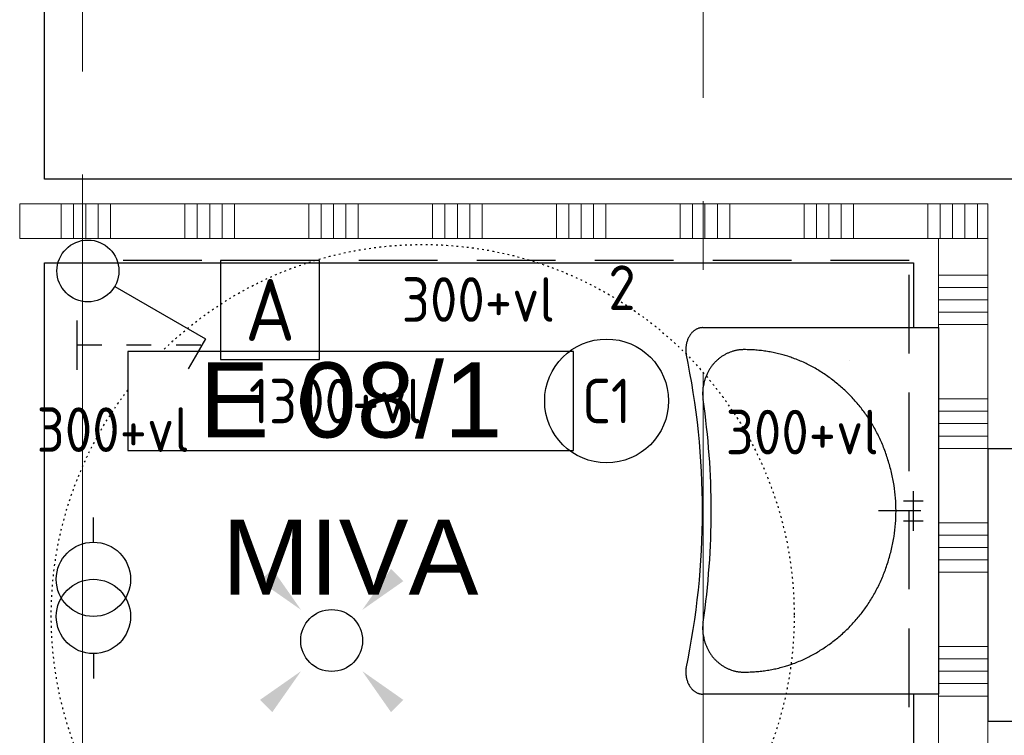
# Model space of a CAD drawing. Header units: millimetres. Extents: x -38031 to 123247, y -16330 to 129979.
# Tile 24 of 235: x 4230 to 6218, y 7286 to 8731. Entities that reach past the tile are written whole.
import ezdxf
from ezdxf.enums import TextEntityAlignment as Align

# ---------------------------------------------------------------- set-up
doc = ezdxf.new("R2010")
doc.units = ezdxf.units.MM
doc.header["$LTSCALE"] = 50
for name, pattern in [('HIDDEN2', [4.7625, 3.175, -1.5875]), ('STYLE_05', [0.20828, 0.069425, -0.138855]), ('STYLE_11', [5, 3.888855, -0.416718, 0.277786, -0.416641])]:
    doc.linetypes.add(name, pattern=pattern)
for name, color, linetype in [('AB$1A---_ATTRIB035', 8, 'Continuous'), ('AL$1A---_ALGEMEEN', 8, 'Continuous'), ('AM$1A---_ARCERING', 8, 'Continuous'), ('BOUWKUNDIG', 8, 'Continuous'), ('EL6311--', 3, 'Continuous'), ('EL6541--', 3, 'Continuous')]:
    doc.layers.add(name, color=color, linetype=linetype)
doc.layers.add('stramien', color=1, linetype='STYLE_11', lineweight=15)
doc.styles.add('Arial', font='ARIAL.TTF')
doc.styles.add('BURO-018', font='iso.shx', dxfattribs={"height": 90})
doc.styles.add('BURO-025', font='iso.shx', dxfattribs={"height": 125})
doc.styles.get("Standard").update_dxf_attribs({"font": 'iso.shx'})

# ---------------------------------------------------------------- blocks, each defined once
blk = doc.blocks.new('E00411')
at = {"color": 0, "linetype": 'Continuous'}
blk.add_circle((0, 0), 1.25, dxfattribs=at)
for points in [[(-2.892, 2.396), (-2.396, 2.892), (-1.237, 1.237)], [(2.396, 2.892), (2.892, 2.396), (1.237, 1.237)], [(-2.396, -2.892), (-2.892, -2.396), (-1.237, -1.237)], [(2.892, -2.396), (2.396, -2.892), (1.237, -1.237)]]:
    blk.add_solid(points, dxfattribs=at)
at = {"color": 0, "linetype": 'Continuous', "style": 'BURO-018'}
for tag, p in [('E_GKAST', (0, 8)), ('E_GROEP', (0, 5)), ('E_SLET1', (4.5, 2)), ('E_GROEP', (0, 0)), ('E_GKAST', (0, 0))]:
    blk.add_attdef(tag, text='', height=1.8, dxfattribs=at).set_placement(p, align=Align.MIDDLE)
at = {"color": 0, "linetype": 'Continuous', "style": 'BURO-018', "flags": 1}
for tag, p in [('E_SGROEP', (4.5, 5)), ('E_MATCODE', (0, 0)), ('E_SGROEP', (0, 0))]:
    blk.add_attdef(tag, text='', height=1.8, dxfattribs=at).set_placement(p, align=Align.MIDDLE)
blk = doc.blocks.new('1115B3A')
at = {"color": 0, "linetype": 'Continuous'}
blk.add_circle((0, 0), 2.5, dxfattribs=at)
at = {"color": 0, "linetype": 'Continuous', "style": 'BURO-018'}
for tag, p in [('E_GKAST', (0, 8)), ('E_GROEP', (0, 5)), ('E_SGROEP', (4.5, 5)), ('E_ARMCODE', (0, 0)), ('E_SLET', (4.5, -1))]:
    blk.add_attdef(tag, text='', height=1.8, dxfattribs=at).set_placement(p, align=Align.MIDDLE)
blk = doc.blocks.new('E00014')
at = {"color": 0, "linetype": 'Continuous'}
for p, q in [((-2, 5), (-2, 1)), ((2, 5), (-2, 5)), ((2, 1), (2, 5)), ((-2, 1), (2, 1))]:
    blk.add_line(p, q, dxfattribs=at)
at = {"color": 0, "linetype": 'Continuous', "style": 'BURO-025'}
blk.add_text('A', height=2.5, dxfattribs=at).set_placement((0, 3), align=Align.MIDDLE)
at = {"color": 0, "linetype": 'Continuous', "style": 'BURO-018', "flags": 1}
blk.add_attdef('E_MATCODE', text='', height=1.8, dxfattribs=at).set_placement((0, 0), align=Align.MIDDLE)
blk = doc.blocks.new('111409A')
at = {"color": 0, "linetype": 'Continuous'}
for p, q in [((3, 6.809), (3, 5.809)), ((3, 4.809), (3, 3.809)), ((3, 2.809), (3, 1.809)), ((2, 1.809), (4, 1.809))]:
    blk.add_line(p, q, dxfattribs=at)
blk = doc.blocks.new('1114A1-KO1')
at = {"color": 0, "linetype": 'Continuous'}
for p, q in [((0.625, 3.333), (2.742, 7)), ((2.742, 7), (3.955, 6.3))]:
    blk.add_line(p, q, dxfattribs=at)
blk.add_circle((0, 2.25), 1.25, dxfattribs=at)
at = {"color": 0, "zscale": 50}
blk.add_blockref('111409A', (0, 0), dxfattribs=at)
at = {"color": 0, "linetype": 'Continuous', "style": 'BURO-018'}
for tag, p in [('E_SLET1', (3.356, 9)), ('E_GROEP', (0, 0)), ('E_GKAST', (0, 0))]:
    blk.add_attdef(tag, text='', height=1.8, dxfattribs=at).set_placement(p, align=Align.MIDDLE)
at = {"color": 0, "linetype": 'Continuous', "style": 'BURO-018', "flags": 1}
for tag in ['E_MATCODE', 'E_SGROEP']:
    blk.add_attdef(tag, text='', height=1.8, dxfattribs=at).set_placement((0, 0), align=Align.MIDDLE)
blk = doc.blocks.new('Group-18')
at = {"layer": 'AL$1A---_ALGEMEEN', "color": 0}
for points in [[(-47926, -19066), (-47926, -19066), (-46545.7, -19066), (-46545.7, -22435), (-50126, -22435), (-50126, -20165.9), (-52081, -20165.9), (-52081, -19064.9)], [(-52081, -20334.9), (-50326, -20334.9), (-50326, -22435), (-52081, -22435)]]:
    blk.add_lwpolyline(points, close=True, dxfattribs=at)
blk = doc.blocks.new('keramag top')
at = {"color": 0}
blk.add_wipeout([(-317.6, -509.5), (-370, -476), (-370, 0), (370, 0), (370, -476), (318.4, -509.6)], dxfattribs=at).dxf.layer = 'AL$1A---_ALGEMEEN'
at = {"layer": 'AL$1A---_ALGEMEEN', "color": 0}
for p, q in [((-370, -476), (-370, 0)), ((-370, 0), (370, 0)), ((370, 0), (370, -476)), ((-20, -70.7), (-20, -30.7)), ((20, -70.7), (20, -30.7)), ((-40, -50.7), (0, -50.7)), ((0, -50.7), (40, -50.7))]:
    blk.add_line(p, q, dxfattribs=at)
blk.add_lwpolyline([(-317.6, -509.5), (-370, -476), (-370, 0), (370, 0), (370, -476), (318.4, -509.6)], dxfattribs=at)
at = {"color": 0}
blk.add_wipeout([(236.8, -392.5), (224.5, -475.2), (225.3, -475.3), (226.1, -475.4), (226.9, -475.5), (227.7, -475.6), (228.5, -475.6), (229.3, -475.7), (230.1, -475.8), (230.9, -475.8), (231.7, -475.9), (232.5, -475.9), (233.3, -476), (234.1, -476), (234.9, -476), (235.7, -476), (236.5, -476), (237.3, -476), (238, -476), (238.8, -476), (239.6, -476), (240.4, -476), (241.2, -476), (242, -475.9), (242.7, -475.9), (243.5, -475.8), (244.3, -475.8), (245.1, -475.7), (245.9, -475.6), (246.6, -475.6), (247.4, -475.5), (248.2, -475.4), (249, -475.3), (249.7, -475.2), (250.5, -475.1), (251.3, -475), (252, -474.8), (252.8, -474.7), (253.6, -474.6), (254.3, -474.4), (255.1, -474.3), (255.9, -474.1), (256.6, -473.9), (257.4, -473.8), (258.2, -473.6), (258.9, -473.4), (259.7, -473.2), (260.4, -473), (261.2, -472.8), (262, -472.6), (262.7, -472.4), (263.5, -472.2), (264.2, -472), (265, -471.7), (265.7, -471.5), (266.5, -471.2), (267.2, -471), (268, -470.7), (268.7, -470.4), (269.5, -470.2), (270.2, -469.9), (270.9, -469.6), (271.7, -469.3), (272.4, -469), (273.2, -468.7), (273.9, -468.4), (274.6, -468), (275.4, -467.7), (276.1, -467.4), (276.8, -467), (277.5, -466.7), (278.2, -466.4), (279, -466), (279.7, -465.6), (280.4, -465.3), (281.1, -464.9), (281.7, -464.5), (282.4, -464.2), (283.1, -463.8), (283.8, -463.4), (284.4, -463), (285.1, -462.6), (285.8, -462.2), (286.4, -461.8), (287.1, -461.4), (287.7, -461), (288.4, -460.5), (289, -460.1), (289.6, -459.7), (290.3, -459.2), (290.9, -458.8), (291.5, -458.3), (292.1, -457.9), (292.7, -457.4), (293.3, -457), (293.9, -456.5), (294.5, -456), (295.1, -455.5), (295.7, -455.1), (296.3, -454.6), (296.9, -454.1), (297.4, -453.6), (298, -453.1), (298.6, -452.6), (299.1, -452), (299.7, -451.5), (300.2, -451), (300.8, -450.5), (301.3, -449.9), (301.9, -449.4), (302.4, -448.9), (302.9, -448.3), (303.4, -447.7), (303.9, -447.2), (304.5, -446.6), (305, -446), (305.5, -445.5), (306, -444.9), (306.5, -444.3), (306.9, -443.7), (307.4, -443.1), (307.9, -442.5), (308.4, -441.9), (308.8, -441.3), (309.3, -440.7), (309.8, -440.1), (310.2, -439.4), (310.7, -438.8), (311.1, -438.2), (311.6, -437.5), (312, -436.9), (312.4, -436.2), (312.8, -435.6), (313.3, -434.9), (313.7, -434.3), (314.1, -433.6), (314.5, -433), (314.9, -432.3), (315.2, -431.7), (315.6, -431), (316, -430.3), (316.3, -429.7), (316.7, -429), (317, -428.3), (317.4, -427.7), (317.7, -427), (318, -426.3), (318.3, -425.6), (318.7, -425), (319, -424.3), (319.3, -423.6), (319.6, -422.9), (319.8, -422.2), (320.1, -421.5), (320.4, -420.8), (320.7, -420.1), (320.9, -419.5), (321.2, -418.8), (321.4, -418.1), (321.6, -417.4), (321.9, -416.7), (322.1, -416), (322.3, -415.2), (322.5, -414.5), (322.7, -413.8), (322.9, -413.1), (323.1, -412.4), (323.3, -411.7), (323.5, -411), (323.6, -410.3), (323.8, -409.5), (323.9, -408.8), (324.1, -408.1), (324.2, -407.4), (324.4, -406.6), (324.5, -405.9), (324.6, -405.2), (324.7, -404.4), (324.8, -403.7), (324.9, -403), (325, -402.2), (325.1, -401.5), (325.2, -400.7), (325.3, -400), (325.3, -399.3), (325.4, -398.5), (325.4, -397.8), (325.5, -397), (325.5, -396.2), (325.5, -395.5), (325.6, -394.7), (325.6, -394), (325.6, -393.2), (325.6, -392.5)], dxfattribs=at).dxf.layer = 'AL$1A---_ALGEMEEN'
at = {"layer": 'AL$1A---_ALGEMEEN', "color": 0}
blk.add_arc((-0.1, -2009.1), 1550.4, 81.6701, 98.3318, dxfattribs=at)
blk.add_open_spline([(224.5, -475.2), (250.3, -478.6), (297.5, -458.1), (325.6, -416.9), (325.6, -392.5)], degree=2, dxfattribs=at)
at = {"color": 0}
for points in [[(-236.8, -392.5), (-325.6, -392.5), (-325.6, -393.2), (-325.6, -394), (-325.6, -394.7), (-325.5, -395.5), (-325.5, -396.2), (-325.5, -397), (-325.4, -397.8), (-325.4, -398.5), (-325.3, -399.3), (-325.3, -400), (-325.2, -400.7), (-325.1, -401.5), (-325, -402.2), (-324.9, -403), (-324.8, -403.7), (-324.7, -404.4), (-324.6, -405.2), (-324.5, -405.9), (-324.4, -406.6), (-324.2, -407.4), (-324.1, -408.1), (-323.9, -408.8), (-323.8, -409.5), (-323.6, -410.2), (-323.5, -411), (-323.3, -411.7), (-323.1, -412.4), (-322.9, -413.1), (-322.7, -413.8), (-322.5, -414.5), (-322.3, -415.2), (-322.1, -415.9), (-321.9, -416.6), (-321.6, -417.3), (-321.4, -418), (-321.2, -418.7), (-320.9, -419.4), (-320.7, -420.1), (-320.4, -420.8), (-320.1, -421.5), (-319.9, -422.2), (-319.6, -422.9), (-319.3, -423.6), (-319, -424.2), (-318.7, -424.9), (-318.4, -425.6), (-318, -426.3), (-317.7, -427), (-317.4, -427.6), (-317.1, -428.3), (-316.7, -429), (-316.4, -429.6), (-316, -430.3), (-315.6, -431), (-315.3, -431.6), (-314.9, -432.3), (-314.5, -432.9), (-314.1, -433.6), (-313.7, -434.2), (-313.3, -434.9), (-312.9, -435.5), (-312.5, -436.2), (-312, -436.8), (-311.6, -437.5), (-311.2, -438.1), (-310.7, -438.8), (-310.3, -439.4), (-309.8, -440), (-309.3, -440.6), (-308.9, -441.3), (-308.4, -441.9), (-307.9, -442.5), (-307.5, -443.1), (-307, -443.7), (-306.5, -444.3), (-306, -444.8), (-305.5, -445.4), (-305, -446), (-304.5, -446.6), (-304, -447.1), (-303.5, -447.7), (-303, -448.2), (-302.4, -448.8), (-301.9, -449.3), (-301.4, -449.9), (-300.8, -450.4), (-300.3, -450.9), (-299.7, -451.5), (-299.2, -452), (-298.6, -452.5), (-298.1, -453), (-297.5, -453.5), (-296.9, -454), (-296.4, -454.5), (-295.8, -455), (-295.2, -455.5), (-294.6, -456), (-294, -456.4), (-293.4, -456.9), (-292.8, -457.4), (-292.2, -457.8), (-291.6, -458.3), (-291, -458.7), (-290.3, -459.2), (-289.7, -459.6), (-289.1, -460), (-288.4, -460.5), (-287.8, -460.9), (-287.2, -461.3), (-286.5, -461.7), (-285.9, -462.1), (-285.2, -462.5), (-284.5, -462.9), (-283.9, -463.3), (-283.2, -463.7), (-282.5, -464.1), (-281.8, -464.5), (-281.1, -464.9), (-280.4, -465.2), (-279.7, -465.6), (-279, -466), (-278.3, -466.3), (-277.6, -466.7), (-276.9, -467), (-276.2, -467.3), (-275.5, -467.7), (-274.7, -468), (-274, -468.3), (-273.3, -468.6), (-272.5, -468.9), (-271.8, -469.2), (-271, -469.5), (-270.3, -469.8), (-269.6, -470.1), (-268.8, -470.4), (-268.1, -470.7), (-267.3, -470.9), (-266.6, -471.2), (-265.8, -471.4), (-265.1, -471.7), (-264.3, -471.9), (-263.6, -472.1), (-262.8, -472.4), (-262.1, -472.6), (-261.3, -472.8), (-260.6, -473), (-259.8, -473.2), (-259, -473.4), (-258.3, -473.6), (-257.5, -473.8), (-256.8, -473.9), (-256, -474.1), (-255.2, -474.2), (-254.5, -474.4), (-253.7, -474.5), (-252.9, -474.7), (-252.2, -474.8), (-251.4, -474.9), (-250.6, -475.1), (-249.9, -475.2), (-249.1, -475.3), (-248.3, -475.4), (-247.6, -475.5), (-246.8, -475.5), (-246, -475.6), (-245.2, -475.7), (-244.5, -475.8), (-243.7, -475.8), (-242.9, -475.9), (-242.1, -475.9), (-241.3, -475.9), (-240.5, -476), (-239.8, -476), (-239, -476), (-238.2, -476), (-237.4, -476), (-236.6, -476), (-235.8, -476), (-235, -476), (-234.2, -476), (-233.5, -476), (-232.7, -475.9), (-231.9, -475.9), (-231.1, -475.8), (-230.3, -475.8), (-229.5, -475.7), (-228.7, -475.7), (-227.9, -475.6), (-227.1, -475.5), (-226.3, -475.4), (-225.5, -475.3), (-224.7, -475.2)], [(325.6, -476), (318.4, -509.6), (318.8, -509.6), (319.2, -509.6), (319.6, -509.7), (320.1, -509.7), (320.5, -509.8), (320.9, -509.8), (321.3, -509.8), (321.7, -509.9), (322.1, -509.9), (322.5, -509.9), (322.9, -509.9), (323.3, -510), (323.7, -510), (324.1, -510), (324.5, -510), (324.9, -510), (325.3, -510), (325.7, -510), (326.1, -510), (326.5, -510), (326.9, -510), (327.3, -510), (327.7, -510), (328.1, -510), (328.5, -510), (328.9, -509.9), (329.2, -509.9), (329.6, -509.9), (330, -509.9), (330.4, -509.8), (330.8, -509.8), (331.2, -509.8), (331.6, -509.7), (332, -509.7), (332.4, -509.6), (332.8, -509.6), (333.2, -509.5), (333.6, -509.5), (333.9, -509.4), (334.3, -509.4), (334.7, -509.3), (335.1, -509.2), (335.5, -509.2), (335.9, -509.1), (336.3, -509), (336.7, -509), (337, -508.9), (337.4, -508.8), (337.8, -508.7), (338.2, -508.6), (338.6, -508.5), (339, -508.4), (339.3, -508.3), (339.7, -508.2), (340.1, -508.1), (340.5, -508), (340.9, -507.9), (341.2, -507.8), (341.6, -507.7), (342, -507.6), (342.4, -507.5), (342.8, -507.4), (343.1, -507.2), (343.5, -507.1), (343.9, -507), (344.3, -506.9), (344.6, -506.7), (345, -506.6), (345.4, -506.4), (345.7, -506.3), (346.1, -506.2), (346.5, -506), (346.8, -505.9), (347.2, -505.7), (347.5, -505.6), (347.9, -505.4), (348.2, -505.3), (348.6, -505.1), (348.9, -505), (349.3, -504.8), (349.6, -504.6), (349.9, -504.5), (350.3, -504.3), (350.6, -504.1), (350.9, -504), (351.2, -503.8), (351.6, -503.6), (351.9, -503.4), (352.2, -503.3), (352.5, -503.1), (352.8, -502.9), (353.2, -502.7), (353.5, -502.5), (353.8, -502.3), (354.1, -502.1), (354.4, -501.9), (354.7, -501.7), (355, -501.5), (355.3, -501.3), (355.6, -501.1), (355.8, -500.9), (356.1, -500.7), (356.4, -500.5), (356.7, -500.3), (357, -500.1), (357.3, -499.9), (357.5, -499.6), (357.8, -499.4), (358.1, -499.2), (358.4, -499), (358.6, -498.8), (358.9, -498.5), (359.2, -498.3), (359.4, -498.1), (359.7, -497.8), (359.9, -497.6), (360.2, -497.3), (360.4, -497.1), (360.7, -496.9), (360.9, -496.6), (361.2, -496.4), (361.4, -496.1), (361.6, -495.9), (361.9, -495.6), (362.1, -495.3), (362.3, -495.1), (362.6, -494.8), (362.8, -494.6), (363, -494.3), (363.2, -494), (363.5, -493.8), (363.7, -493.5), (363.9, -493.2), (364.1, -493), (364.3, -492.7), (364.5, -492.4), (364.7, -492.2), (364.9, -491.9), (365.1, -491.6), (365.2, -491.3), (365.4, -491.1), (365.6, -490.8), (365.8, -490.5), (365.9, -490.2), (366.1, -490), (366.3, -489.7), (366.4, -489.4), (366.6, -489.1), (366.7, -488.8), (366.9, -488.6), (367, -488.3), (367.2, -488), (367.3, -487.7), (367.5, -487.4), (367.6, -487.1), (367.7, -486.8), (367.8, -486.6), (368, -486.3), (368.1, -486), (368.2, -485.7), (368.3, -485.4), (368.4, -485.1), (368.5, -484.8), (368.6, -484.5), (368.7, -484.2), (368.8, -483.9), (368.9, -483.6), (369, -483.3), (369.1, -483), (369.1, -482.8), (369.2, -482.5), (369.3, -482.2), (369.4, -481.9), (369.4, -481.6), (369.5, -481.3), (369.5, -480.9), (369.6, -480.6), (369.7, -480.3), (369.7, -480), (369.7, -479.7), (369.8, -479.4), (369.8, -479.1), (369.9, -478.8), (369.9, -478.5), (369.9, -478.2), (369.9, -477.9), (370, -477.6), (370, -477.3), (370, -476.9), (370, -476.6), (370, -476.3), (370, -476)]]:
    blk.add_wipeout(points, dxfattribs=at).dxf.layer = 'AL$1A---_ALGEMEEN'
at = {"layer": 'AL$1A---_ALGEMEEN', "color": 0}
for points in [[(-325.6, -392.5), (-325.6, -416.9), (-297.6, -458.1), (-250.4, -478.6), (-224.7, -475.2)], [(318.4, -509.6), (331.4, -511.2), (355.6, -503), (370, -486.1), (370, -476)]]:
    blk.add_open_spline(points, degree=2, dxfattribs=at)
at = {"color": 0}
for points in [[(0, -392.4), (325.6, -392.4), (325.6, -389.3), (325.5, -386.2), (325.5, -383.1), (325.4, -380), (325.2, -377), (325.1, -373.9), (324.9, -370.8), (324.6, -367.8), (324.4, -364.8), (324.1, -361.8), (323.8, -358.7), (323.4, -355.7), (323, -352.7), (322.6, -349.8), (322.2, -346.8), (321.7, -343.8), (321.2, -340.9), (320.7, -337.9), (320.1, -335), (319.5, -332), (318.9, -329.1), (318.3, -326.2), (317.6, -323.3), (316.9, -320.4), (316.1, -317.5), (315.3, -314.6), (314.5, -311.8), (313.7, -308.9), (312.8, -306.1), (311.9, -303.2), (311, -300.4), (310.1, -297.6), (309.1, -294.8), (308, -292), (307, -289.2), (305.9, -286.4), (304.8, -283.6), (303.7, -280.9), (302.5, -278.1), (301.3, -275.4), (300.1, -272.6), (298.8, -269.9), (297.5, -267.2), (296.2, -264.5), (294.9, -261.8), (293.5, -259.1), (292.1, -256.4), (290.6, -253.8), (289.1, -251.1), (287.6, -248.4), (286.1, -245.8), (284.5, -243.2), (283, -240.5), (281.3, -237.9), (279.7, -235.3), (278, -232.7), (276.3, -230.1), (274.5, -227.6), (272.8, -225), (270.9, -222.4), (269.1, -219.9), (267.2, -217.4), (265.3, -214.8), (263.4, -212.3), (261.5, -209.8), (259.5, -207.3), (257.5, -204.9), (255.5, -202.4), (253.5, -200), (251.4, -197.6), (249.4, -195.3), (247.3, -192.9), (245.2, -190.6), (243, -188.3), (240.9, -186.1), (238.7, -183.8), (236.6, -181.6), (234.4, -179.4), (232.2, -177.3), (229.9, -175.1), (227.7, -173), (225.4, -170.9), (223.1, -168.9), (220.8, -166.8), (218.5, -164.8), (216.1, -162.8), (213.8, -160.8), (211.4, -158.9), (209, -157), (206.5, -155.1), (204.1, -153.2), (201.6, -151.4), (199.2, -149.5), (196.7, -147.7), (194.2, -146), (191.6, -144.2), (189.1, -142.5), (186.5, -140.8), (183.9, -139.1), (181.3, -137.4), (178.7, -135.8), (176, -134.2), (173.4, -132.6), (170.7, -131.1), (168, -129.5), (165.2, -128), (162.5, -126.5), (159.7, -125.1), (157, -123.6), (154.2, -122.2), (151.4, -120.9), (148.5, -119.5), (145.7, -118.2), (142.8, -116.8), (139.9, -115.5), (137, -114.3), (134.1, -113), (131.1, -111.8), (128.2, -110.6), (125.2, -109.5), (122.2, -108.3), (119.1, -107.2), (116.1, -106.1), (113, -105), (110, -104), (106.9, -103), (103.7, -102), (100.6, -101), (97.5, -100), (94.3, -99.1), (91.2, -98.2), (88, -97.4), (84.9, -96.6), (81.7, -95.8), (78.6, -95), (75.5, -94.3), (72.3, -93.6), (69.2, -92.9), (66, -92.2), (62.9, -91.6), (59.7, -91), (56.6, -90.5), (53.5, -90), (50.3, -89.5), (47.2, -89), (44, -88.6), (40.9, -88.2), (37.7, -87.8), (34.6, -87.4), (31.4, -87.1), (28.3, -86.8), (25.2, -86.6), (22, -86.3), (18.9, -86.2), (15.7, -86), (12.6, -85.9), (9.4, -85.7), (6.3, -85.7), (3.1, -85.6), (0, -85.6), (-3.1, -85.6), (-6.3, -85.7), (-9.4, -85.7), (-12.6, -85.9), (-15.7, -86), (-18.9, -86.2), (-22, -86.3), (-25.2, -86.6), (-28.3, -86.8), (-31.4, -87.1), (-34.6, -87.4), (-37.7, -87.8), (-40.9, -88.2), (-44, -88.6), (-47.2, -89), (-50.3, -89.5), (-53.5, -90), (-56.6, -90.5), (-59.7, -91), (-62.9, -91.6), (-66, -92.2), (-69.2, -92.9), (-72.3, -93.6), (-75.5, -94.3), (-78.6, -95), (-81.7, -95.8), (-84.9, -96.6), (-88, -97.4), (-91.2, -98.2), (-94.3, -99.1), (-97.5, -100), (-100.6, -101), (-103.7, -102), (-106.9, -103), (-110, -104), (-113, -105), (-116.1, -106.1), (-119.1, -107.2), (-122.2, -108.3), (-125.2, -109.5), (-128.2, -110.6), (-131.1, -111.8), (-134.1, -113), (-137, -114.3), (-139.9, -115.5), (-142.8, -116.8), (-145.7, -118.2), (-148.5, -119.5), (-151.4, -120.9), (-154.2, -122.2), (-157, -123.6), (-159.7, -125.1), (-162.5, -126.5), (-165.2, -128), (-168, -129.5), (-170.7, -131.1), (-173.4, -132.6), (-176, -134.2), (-178.7, -135.8), (-181.3, -137.4), (-183.9, -139.1), (-186.5, -140.8), (-189.1, -142.5), (-191.6, -144.2), (-194.2, -146), (-196.7, -147.7), (-199.2, -149.5), (-201.6, -151.4), (-204.1, -153.2), (-206.5, -155.1), (-209, -157), (-211.4, -158.9), (-213.8, -160.8), (-216.1, -162.8), (-218.5, -164.8), (-220.8, -166.8), (-223.1, -168.9), (-225.4, -170.9), (-227.7, -173), (-229.9, -175.1), (-232.2, -177.3), (-234.4, -179.4), (-236.6, -181.6), (-238.7, -183.9), (-240.9, -186.1), (-243, -188.4), (-245.2, -190.6), (-247.3, -192.9), (-249.4, -195.3), (-251.4, -197.6), (-253.5, -200), (-255.5, -202.4), (-257.5, -204.9), (-259.5, -207.3), (-261.5, -209.8), (-263.4, -212.3), (-265.3, -214.8), (-267.2, -217.4), (-269.1, -219.9), (-270.9, -222.4), (-272.8, -225), (-274.5, -227.6), (-276.3, -230.2), (-278, -232.7), (-279.7, -235.3), (-281.3, -237.9), (-283, -240.6), (-284.5, -243.2), (-286.1, -245.8), (-287.6, -248.5), (-289.1, -251.1), (-290.6, -253.8), (-292.1, -256.4), (-293.5, -259.1), (-294.9, -261.8), (-296.2, -264.5), (-297.5, -267.2), (-298.8, -269.9), (-300.1, -272.7), (-301.3, -275.4), (-302.5, -278.1), (-303.7, -280.9), (-304.8, -283.6), (-305.9, -286.4), (-307, -289.2), (-308, -292), (-309.1, -294.8), (-310.1, -297.6), (-311, -300.4), (-311.9, -303.2), (-312.8, -306.1), (-313.7, -308.9), (-314.5, -311.8), (-315.3, -314.7), (-316.1, -317.5), (-316.9, -320.4), (-317.6, -323.3), (-318.3, -326.2), (-318.9, -329.1), (-319.5, -332), (-320.1, -335), (-320.7, -337.9), (-321.2, -340.9), (-321.7, -343.8), (-322.2, -346.8), (-322.6, -349.8), (-323, -352.7), (-323.4, -355.7), (-323.8, -358.7), (-324.1, -361.8), (-324.4, -364.8), (-324.6, -367.8), (-324.9, -370.9), (-325.1, -373.9), (-325.2, -377), (-325.4, -380), (-325.5, -383.1), (-325.5, -386.2), (-325.6, -389.3), (-325.6, -392.4)], [(-325.6, -476), (-370, -476), (-370, -476.3), (-370, -476.6), (-370, -476.9), (-370, -477.3), (-370, -477.6), (-369.9, -477.9), (-369.9, -478.2), (-369.9, -478.5), (-369.9, -478.8), (-369.8, -479.1), (-369.8, -479.4), (-369.7, -479.7), (-369.7, -480), (-369.7, -480.3), (-369.6, -480.6), (-369.5, -481), (-369.5, -481.3), (-369.4, -481.6), (-369.4, -481.9), (-369.3, -482.2), (-369.2, -482.5), (-369.1, -482.8), (-369.1, -483.1), (-369, -483.4), (-368.9, -483.6), (-368.8, -483.9), (-368.7, -484.2), (-368.6, -484.5), (-368.5, -484.8), (-368.4, -485.1), (-368.3, -485.4), (-368.2, -485.7), (-368.1, -486), (-368, -486.3), (-367.8, -486.6), (-367.7, -486.9), (-367.6, -487.1), (-367.5, -487.4), (-367.3, -487.7), (-367.2, -488), (-367, -488.3), (-366.9, -488.6), (-366.7, -488.8), (-366.6, -489.1), (-366.4, -489.4), (-366.3, -489.7), (-366.1, -490), (-365.9, -490.2), (-365.8, -490.5), (-365.6, -490.8), (-365.4, -491.1), (-365.2, -491.3), (-365.1, -491.6), (-364.9, -491.9), (-364.7, -492.2), (-364.5, -492.4), (-364.3, -492.7), (-364.1, -493), (-363.9, -493.2), (-363.7, -493.5), (-363.4, -493.8), (-363.2, -494), (-363, -494.3), (-362.8, -494.6), (-362.6, -494.8), (-362.3, -495.1), (-362.1, -495.4), (-361.9, -495.6), (-361.6, -495.9), (-361.4, -496.1), (-361.1, -496.4), (-360.9, -496.6), (-360.7, -496.9), (-360.4, -497.1), (-360.2, -497.4), (-359.9, -497.6), (-359.7, -497.8), (-359.4, -498.1), (-359.1, -498.3), (-358.9, -498.5), (-358.6, -498.8), (-358.3, -499), (-358.1, -499.2), (-357.8, -499.4), (-357.5, -499.7), (-357.2, -499.9), (-357, -500.1), (-356.7, -500.3), (-356.4, -500.5), (-356.1, -500.7), (-355.8, -500.9), (-355.5, -501.1), (-355.2, -501.3), (-355, -501.5), (-354.7, -501.7), (-354.4, -501.9), (-354.1, -502.1), (-353.7, -502.3), (-353.4, -502.5), (-353.1, -502.7), (-352.8, -502.9), (-352.5, -503.1), (-352.2, -503.3), (-351.9, -503.4), (-351.5, -503.6), (-351.2, -503.8), (-350.9, -504), (-350.6, -504.1), (-350.2, -504.3), (-349.9, -504.5), (-349.6, -504.6), (-349.2, -504.8), (-348.9, -505), (-348.5, -505.1), (-348.2, -505.3), (-347.8, -505.4), (-347.5, -505.6), (-347.1, -505.7), (-346.8, -505.9), (-346.4, -506), (-346.1, -506.2), (-345.7, -506.3), (-345.3, -506.5), (-345, -506.6), (-344.6, -506.7), (-344.2, -506.9), (-343.9, -507), (-343.5, -507.1), (-343.1, -507.2), (-342.7, -507.4), (-342.4, -507.5), (-342, -507.6), (-341.6, -507.7), (-341.2, -507.8), (-340.8, -507.9), (-340.5, -508), (-340.1, -508.1), (-339.7, -508.2), (-339.3, -508.3), (-338.9, -508.4), (-338.5, -508.5), (-338.2, -508.6), (-337.8, -508.7), (-337.4, -508.8), (-337, -508.9), (-336.6, -509), (-336.2, -509), (-335.8, -509.1), (-335.5, -509.2), (-335.1, -509.2), (-334.7, -509.3), (-334.3, -509.4), (-333.9, -509.4), (-333.5, -509.5), (-333.1, -509.5), (-332.7, -509.6), (-332.3, -509.6), (-332, -509.7), (-331.6, -509.7), (-331.2, -509.8), (-330.8, -509.8), (-330.4, -509.8), (-330, -509.9), (-329.6, -509.9), (-329.2, -509.9), (-328.8, -509.9), (-328.4, -510), (-328, -510), (-327.6, -510), (-327.2, -510), (-326.8, -510), (-326.4, -510), (-326, -510), (-325.6, -510), (-325.2, -510), (-324.8, -510), (-324.4, -510), (-324, -510), (-323.6, -510), (-323.2, -510), (-322.8, -509.9), (-322.4, -509.9), (-322, -509.9), (-321.6, -509.9), (-321.2, -509.8), (-320.8, -509.8), (-320.4, -509.8), (-320, -509.7), (-319.6, -509.7), (-319.2, -509.6), (-318.8, -509.6), (-318.4, -509.6)]]:
    blk.add_wipeout(points, dxfattribs=at).dxf.layer = 'AL$1A---_ALGEMEEN'
at = {"layer": 'AL$1A---_ALGEMEEN', "color": 0}
blk.add_line((0, -35.7), (0, -120.7), dxfattribs=at)
blk.add_arc((0, -2009.6), 1533.4, 78.0157, 101.9564, dxfattribs=at)
for points in [[(325.6, -392.4), (325.6, -292.8), (201.2, -131.8), (0, -70.2), (-201.2, -131.8), (-325.6, -292.9), (-325.6, -392.4)], [(-370, -476), (-370, -486.1), (-355.6, -503), (-331.4, -511.2), (-318.4, -509.6)]]:
    blk.add_open_spline(points, degree=2, dxfattribs=at)
blk = doc.blocks.new('wastafel 430 x 550')
at = {"color": 0}
blk.add_wipeout([(0, -218.4), (275, -218.4), (275, -220.2), (275, -222), (274.9, -223.7), (274.9, -225.5), (274.8, -227.2), (274.7, -229), (274.6, -230.7), (274.4, -232.5), (274.3, -234.2), (274.1, -236), (273.9, -237.7), (273.7, -239.4), (273.5, -241.1), (273.2, -242.9), (273, -244.6), (272.7, -246.3), (272.4, -248), (272.1, -249.7), (271.8, -251.4), (271.4, -253.1), (271, -254.8), (270.6, -256.5), (270.2, -258.2), (269.8, -259.9), (269.4, -261.6), (268.9, -263.2), (268.4, -264.9), (267.9, -266.6), (267.4, -268.2), (266.9, -269.9), (266.4, -271.6), (265.8, -273.2), (265.2, -274.9), (264.6, -276.5), (264, -278.2), (263.3, -279.8), (262.7, -281.4), (262, -283.1), (261.3, -284.7), (260.6, -286.3), (259.9, -287.9), (259.1, -289.6), (258.4, -291.2), (257.6, -292.8), (256.8, -294.4), (256, -296), (255.1, -297.6), (254.3, -299.2), (253.4, -300.8), (252.5, -302.4), (251.6, -303.9), (250.7, -305.5), (249.7, -307.1), (248.8, -308.7), (247.8, -310.3), (246.8, -311.8), (245.8, -313.4), (244.7, -314.9), (243.7, -316.5), (242.6, -318), (241.5, -319.6), (240.4, -321.1), (239.3, -322.7), (238.2, -324.2), (237, -325.7), (235.8, -327.3), (234.6, -328.8), (233.4, -330.3), (232.2, -331.8), (231, -333.2), (229.8, -334.7), (228.5, -336.2), (227.3, -337.6), (226, -339), (224.7, -340.5), (223.4, -341.9), (222.1, -343.3), (220.7, -344.7), (219.4, -346.1), (218, -347.5), (216.7, -348.8), (215.3, -350.2), (213.9, -351.5), (212.5, -352.9), (211.1, -354.2), (209.6, -355.5), (208.2, -356.8), (206.7, -358.1), (205.3, -359.4), (203.8, -360.7), (202.3, -361.9), (200.8, -363.2), (199.2, -364.4), (197.7, -365.7), (196.1, -366.9), (194.6, -368.1), (193, -369.3), (191.4, -370.5), (189.8, -371.7), (188.2, -372.9), (186.5, -374), (184.9, -375.2), (183.2, -376.3), (181.6, -377.5), (179.9, -378.6), (178.2, -379.7), (176.5, -380.8), (174.7, -381.9), (173, -383), (171.3, -384.1), (169.5, -385.1), (167.7, -386.2), (165.9, -387.2), (164.1, -388.3), (162.3, -389.3), (160.5, -390.3), (158.6, -391.3), (156.8, -392.3), (154.9, -393.3), (153, -394.2), (151.1, -395.2), (149.2, -396.2), (147.3, -397.1), (145.4, -398), (143.4, -399), (141.5, -399.9), (139.5, -400.8), (137.5, -401.7), (135.5, -402.5), (133.5, -403.4), (131.5, -404.3), (129.5, -405.1), (127.5, -405.9), (125.4, -406.7), (123.4, -407.5), (121.4, -408.3), (119.4, -409.1), (117.3, -409.8), (115.3, -410.6), (113.2, -411.3), (111.2, -412), (109.1, -412.7), (107, -413.4), (105, -414.1), (102.9, -414.7), (100.8, -415.4), (98.7, -416), (96.7, -416.6), (94.6, -417.2), (92.5, -417.8), (90.4, -418.4), (88.3, -418.9), (86.1, -419.5), (84, -420), (81.9, -420.5), (79.8, -421), (77.6, -421.5), (75.5, -422), (73.4, -422.5), (71.2, -422.9), (69.1, -423.3), (66.9, -423.8), (64.8, -424.2), (62.6, -424.6), (60.4, -425), (58.2, -425.3), (56.1, -425.7), (53.9, -426), (51.7, -426.3), (49.5, -426.7), (47.3, -426.9), (45.1, -427.2), (42.9, -427.5), (40.7, -427.8), (38.5, -428), (36.2, -428.2), (34, -428.4), (31.8, -428.6), (29.5, -428.8), (27.3, -429), (25, -429.2), (22.8, -429.3), (20.5, -429.4), (18.3, -429.6), (16, -429.7), (13.7, -429.8), (11.5, -429.8), (9.2, -429.9), (6.9, -429.9), (4.6, -430), (2.3, -430), (0, -430)], dxfattribs=at).dxf.layer = 'AL$1A---_ALGEMEEN'
at = {"layer": 'AL$1A---_ALGEMEEN', "color": 0}
blk.add_open_spline([(275, -218.4), (275, -275.1), (201.3, -373.3), (73.7, -430), (0, -430)], degree=2, dxfattribs=at)
at = {"color": 0}
blk.add_wipeout([(275, -218.4), (275, 0), (-275, 0), (-275, -218.4)], dxfattribs=at).dxf.layer = 'AL$1A---_ALGEMEEN'
at = {"layer": 'AL$1A---_ALGEMEEN', "color": 0}
blk.add_lwpolyline([(275, -218.4), (275, 0), (-275, 0), (-275, -218.4)], dxfattribs=at)
at = {"color": 0}
blk.add_wipeout([(0, -218.4), (-275, -218.4), (-275, -220.2), (-275, -222), (-274.9, -223.7), (-274.9, -225.5), (-274.8, -227.2), (-274.7, -229), (-274.6, -230.7), (-274.4, -232.5), (-274.3, -234.2), (-274.1, -236), (-273.9, -237.7), (-273.7, -239.4), (-273.5, -241.1), (-273.2, -242.9), (-273, -244.6), (-272.7, -246.3), (-272.4, -248), (-272.1, -249.7), (-271.8, -251.4), (-271.4, -253.1), (-271, -254.8), (-270.6, -256.5), (-270.2, -258.2), (-269.8, -259.9), (-269.4, -261.6), (-268.9, -263.2), (-268.4, -264.9), (-267.9, -266.6), (-267.4, -268.2), (-266.9, -269.9), (-266.4, -271.6), (-265.8, -273.2), (-265.2, -274.9), (-264.6, -276.5), (-264, -278.2), (-263.3, -279.8), (-262.7, -281.4), (-262, -283.1), (-261.3, -284.7), (-260.6, -286.3), (-259.9, -287.9), (-259.1, -289.6), (-258.4, -291.2), (-257.6, -292.8), (-256.8, -294.4), (-256, -296), (-255.1, -297.6), (-254.3, -299.2), (-253.4, -300.8), (-252.5, -302.4), (-251.6, -303.9), (-250.7, -305.5), (-249.7, -307.1), (-248.8, -308.7), (-247.8, -310.3), (-246.8, -311.8), (-245.8, -313.4), (-244.7, -314.9), (-243.7, -316.5), (-242.6, -318), (-241.5, -319.6), (-240.4, -321.1), (-239.3, -322.7), (-238.2, -324.2), (-237, -325.7), (-235.8, -327.3), (-234.6, -328.8), (-233.4, -330.3), (-232.2, -331.8), (-231, -333.2), (-229.8, -334.7), (-228.5, -336.2), (-227.3, -337.6), (-226, -339), (-224.7, -340.5), (-223.4, -341.9), (-222.1, -343.3), (-220.7, -344.7), (-219.4, -346.1), (-218, -347.5), (-216.7, -348.8), (-215.3, -350.2), (-213.9, -351.5), (-212.5, -352.9), (-211.1, -354.2), (-209.6, -355.5), (-208.2, -356.8), (-206.7, -358.1), (-205.3, -359.4), (-203.8, -360.7), (-202.3, -361.9), (-200.8, -363.2), (-199.2, -364.4), (-197.7, -365.7), (-196.1, -366.9), (-194.6, -368.1), (-193, -369.3), (-191.4, -370.5), (-189.8, -371.7), (-188.2, -372.9), (-186.5, -374), (-184.9, -375.2), (-183.2, -376.3), (-181.6, -377.5), (-179.9, -378.6), (-178.2, -379.7), (-176.5, -380.8), (-174.7, -381.9), (-173, -383), (-171.3, -384.1), (-169.5, -385.1), (-167.7, -386.2), (-165.9, -387.2), (-164.1, -388.3), (-162.3, -389.3), (-160.5, -390.3), (-158.6, -391.3), (-156.8, -392.3), (-154.9, -393.3), (-153, -394.2), (-151.1, -395.2), (-149.2, -396.2), (-147.3, -397.1), (-145.4, -398), (-143.4, -399), (-141.5, -399.9), (-139.5, -400.8), (-137.5, -401.7), (-135.5, -402.5), (-133.5, -403.4), (-131.5, -404.3), (-129.5, -405.1), (-127.5, -405.9), (-125.4, -406.7), (-123.4, -407.5), (-121.4, -408.3), (-119.4, -409.1), (-117.3, -409.8), (-115.3, -410.6), (-113.2, -411.3), (-111.2, -412), (-109.1, -412.7), (-107, -413.4), (-105, -414.1), (-102.9, -414.7), (-100.8, -415.4), (-98.7, -416), (-96.7, -416.6), (-94.6, -417.2), (-92.5, -417.8), (-90.4, -418.4), (-88.3, -418.9), (-86.1, -419.5), (-84, -420), (-81.9, -420.5), (-79.8, -421), (-77.6, -421.5), (-75.5, -422), (-73.4, -422.5), (-71.2, -422.9), (-69.1, -423.3), (-66.9, -423.8), (-64.8, -424.2), (-62.6, -424.6), (-60.4, -425), (-58.2, -425.3), (-56.1, -425.7), (-53.9, -426), (-51.7, -426.3), (-49.5, -426.7), (-47.3, -426.9), (-45.1, -427.2), (-42.9, -427.5), (-40.7, -427.8), (-38.5, -428), (-36.2, -428.2), (-34, -428.4), (-31.8, -428.6), (-29.5, -428.8), (-27.3, -429), (-25, -429.2), (-22.8, -429.3), (-20.5, -429.4), (-18.3, -429.6), (-16, -429.7), (-13.7, -429.8), (-11.5, -429.8), (-9.2, -429.9), (-6.9, -429.9), (-4.6, -430), (-2.3, -430), (0, -430)], dxfattribs=at).dxf.layer = 'AL$1A---_ALGEMEEN'
at = {"layer": 'AL$1A---_ALGEMEEN', "color": 0}
blk.add_open_spline([(-275, -218.4), (-275, -275.1), (-201.3, -373.3), (-73.7, -430), (0, -430)], degree=2, dxfattribs=at)
at = {"color": 0}
blk.add_wipeout([(-0.9, -388.4), (-23, -387.7), (-44.8, -385.5), (-66.3, -382), (-87, -377), (-107, -370.7), (-125.9, -363.1), (-143.7, -354.4), (-160, -344.5), (-174.9, -333.6), (-188, -321.8), (-199.4, -309.1), (-208.8, -295.8), (-216.3, -282), (-221.6, -267.7), (-224.9, -253.1), (-225.9, -238.4), (-224.9, -223.7), (-221.6, -209.2), (-216.3, -194.9), (-208.8, -181), (-199.4, -167.7), (-188, -155.1), (-174.9, -143.3), (-160, -132.4), (-143.7, -122.5), (-125.9, -113.7), (-107, -106.1), (-87, -99.8), (-66.3, -94.9), (-44.8, -91.3), (-23, -89.1), (-0.9, -88.4), (21.1, -89.1), (43, -91.3), (64.4, -94.9), (85.2, -99.8), (105.1, -106.1), (124.1, -113.7), (141.8, -122.5), (158.2, -132.4), (173, -143.3), (186.1, -155.1), (197.5, -167.7), (206.9, -181), (214.4, -194.9), (219.7, -209.2), (223, -223.7), (224.1, -238.4), (223, -253.1), (219.7, -267.7), (214.4, -282), (206.9, -295.8), (197.5, -309.1), (186.1, -321.8), (173, -333.6), (158.2, -344.5), (141.8, -354.4), (124.1, -363.1), (105.1, -370.7), (85.2, -377), (64.4, -382), (43, -385.5), (21.1, -387.7)], dxfattribs=at).dxf.layer = 'AL$1A---_ALGEMEEN'
at = {"layer": 'AL$1A---_ALGEMEEN', "color": 0}
blk.add_open_spline([(-113.4, -108.5), (-61.2, -88.4), (59.3, -88.4), (163.8, -128.6), (224.1, -198.2), (224.1, -278.6), (163.8, -348.2), (59.3, -388.4), (-61.2, -388.4), (-165.7, -348.2), (-225.9, -278.6), (-225.9, -198.2), (-165.7, -128.6), (-113.4, -108.5)], degree=2, dxfattribs=at)
at = {"color": 0}
blk.add_wipeout([(2, -172), (0.4, -171.9), (-1.1, -171.7), (-2.6, -171.3), (-4.1, -170.8), (-5.5, -170.1), (-6.9, -169.3), (-8.2, -168.4), (-9.3, -167.3), (-10.4, -166.2), (-11.3, -164.9), (-12.1, -163.5), (-12.8, -162.1), (-13.3, -160.6), (-13.7, -159.1), (-13.9, -157.6), (-14, -156), (-13.9, -154.4), (-13.7, -152.9), (-13.3, -151.4), (-12.8, -149.9), (-12.1, -148.5), (-11.3, -147.1), (-10.4, -145.8), (-9.3, -144.7), (-8.2, -143.6), (-6.9, -142.7), (-5.5, -141.9), (-4.1, -141.2), (-2.6, -140.7), (-1.1, -140.3), (0.4, -140.1), (2, -140), (3.6, -140.1), (5.1, -140.3), (6.6, -140.7), (8.1, -141.2), (9.5, -141.9), (10.9, -142.7), (12.2, -143.6), (13.3, -144.7), (14.4, -145.8), (15.3, -147.1), (16.1, -148.5), (16.8, -149.9), (17.3, -151.4), (17.7, -152.9), (17.9, -154.4), (18, -156), (17.9, -157.6), (17.7, -159.1), (17.3, -160.6), (16.8, -162.1), (16.1, -163.5), (15.3, -164.9), (14.4, -166.2), (13.3, -167.3), (12.2, -168.4), (10.9, -169.3), (9.5, -170.1), (8.1, -170.8), (6.6, -171.3), (5.1, -171.7), (3.6, -171.9)], dxfattribs=at).dxf.layer = 'AL$1A---_ALGEMEEN'
at = {"layer": 'AL$1A---_ALGEMEEN', "color": 0, "flags": 128}
blk.add_lwpolyline([(-14, -156, -0.414214), (2, -140, -0.414214), (18, -156, -0.414214), (2, -172, -0.414214)], format="xyb", close=True, dxfattribs=at)
blk = doc.blocks.new('tekst 9 pts-1')
at = {"layer": 'AL$1A---_ALGEMEEN', "color": 0, "style": 'Arial'}
blk.add_attdef('naam_ruimte', text='', height=151.5, dxfattribs=at).set_placement((0, -41.1), align=Align.TOP_CENTER)
at = {"layer": 'AL$1A---_ALGEMEEN', "color": 0, "flags": 1}
for tag, p in [('oppervlakte', (-617.5, -1003)), ('stramiennummer', (-617.5, -1275.7))]:
    blk.add_attdef(tag, p, '', height=151.5, dxfattribs=at)
blk = doc.blocks.new('ruimtenummer')
at = {"layer": 'AL$1A---_ALGEMEEN', "color": 0, "flags": 1}
for tag, p in [('peil', (-450, -397.1)), ('onderdeel', (-450, -669.8))]:
    blk.add_attdef(tag, p, '', height=151.5, dxfattribs=at)
at = {"color": 0}
blk.add_wipeout([(-450, 100), (450, 100), (450, -100), (-450, -100)], dxfattribs=at).dxf.layer = 'AL$1A---_ALGEMEEN'
at = {"layer": 'AL$1A---_ALGEMEEN', "color": 0}
blk.add_lwpolyline([(-450, 100), (450, 100), (450, -100), (-450, -100)], close=True, dxfattribs=at)
at = {"layer": 'AL$1A---_ALGEMEEN', "color": 0, "style": 'Arial'}
blk.add_attdef('ruimtenummer', text='', height=151.5, dxfattribs=at).set_placement((0, 78), align=Align.TOP_CENTER)
blk = doc.blocks.new('200254 W 210 11-06-2007')
at = {"layer": 'AM$1A---_ARCERING', "linetype": 'Continuous', "lineweight": 5}
h = blk.add_hatch(dxfattribs=at)
h.set_pattern_fill('1_100_LICHTE_WAND___', color=256, scale=50, style=0, pattern_type=2)
h.set_pattern_definition([(90, (-987936.5, -175784.82), (250, 0), []), (90, (-987886.5, -175784.82), (250, 0), []), (90, (-987861.5, -175784.82), (250, 0), []), (90, (-987836.5, -175784.82), (250, 0), []), (90, (-987911.5, -175784.82), (250, 0), [])])
h.paths.add_polyline_path([(-30014, -16628.4), (-31969, -16628.4), (-31969, -16698.4), (-30014, -16698.4)])
at = {"layer": 'AL$1A---_ALGEMEEN', "linetype": 'Continuous', "lineweight": 18}
blk.add_lwpolyline([(-30014, -16628.4), (-31969, -16628.4), (-31969, -16698.4), (-30014, -16698.4)], close=True, dxfattribs=at)
at = {"layer": 'stramien', "ltscale": 10}
blk.add_line((-31842, -41013.6), (-31842, 36216.4), dxfattribs=at)
at = {"layer": 'AL$1A---_ALGEMEEN'}
blk.add_blockref('Group-18', (20162, 3587.4), dxfattribs=at)
ref = blk.add_blockref('tekst 9 pts-1', (-31301.4, -17224.9), dxfattribs=dict(at, xscale=-1))
ref.add_attrib('naam_ruimte', 'MIVA', dxfattribs={"layer": 'AB$1A---_ATTRIB035', "height": 151.52, "style": 'Arial'}).set_placement((-31301.4, -17266), align=Align.TOP_CENTER)
at = {"layer": 'AL$1A---_ALGEMEEN', "rotation": 270}
blk.add_blockref('keramag top', (-30114, -17248.4), dxfattribs=at)
at = {"layer": 'AM$1A---_ARCERING', "linetype": 'Continuous', "lineweight": 5}
h = blk.add_hatch(dxfattribs=at)
h.set_pattern_fill('1_100_LICHTE_WAND__', color=256, scale=50, style=0, pattern_type=2)
h.set_pattern_definition([(0, (-987936.5, -175784.82), (2e-14, -250), []), (0, (-987936.5, -175809.82), (2e-14, -250), []), (0, (-987936.5, -175834.82), (2e-14, -250), []), (0, (-987936.5, -175859.82), (2e-14, -250), []), (0, (-987936.5, -175884.82), (2e-14, -250), []), (0, (-987936.5, -176284.82), (2e-14, -250), [])])
h.paths.add_polyline_path([(-30114, -16698.4), (-30014, -16698.4), (-30014, -18898.4), (-30114, -18898.4)])
at = {"layer": 'AL$1A---_ALGEMEEN', "linetype": 'Continuous', "lineweight": 18}
blk.add_lwpolyline([(-30114, -16698.4), (-30014, -16698.4), (-30014, -18898.4), (-30114, -18898.4)], close=True, dxfattribs=at)
at = {"layer": 'AL$1A---_ALGEMEEN', "linetype": 'STYLE_05'}
blk.add_circle((-31155.2, -17460.5), 750, dxfattribs=at)
at = {"layer": 'stramien', "ltscale": 10}
blk.add_line((-30589, -38914.6), (-30589, -9964.6), dxfattribs=at)
at = {"layer": 'AL$1A---_ALGEMEEN'}
ref = blk.add_blockref('ruimtenummer', (-31300.5, -17026.7), dxfattribs=dict(at, xscale=-1))
ref.add_attrib('ruimtenummer', 'E 08/1', dxfattribs={"layer": 'AB$1A---_ATTRIB035', "height": 151.52, "style": 'Arial'}).set_placement((-31300.5, -16948.7), align=Align.TOP_CENTER)
at = {"layer": 'AL$1A---_ALGEMEEN', "rotation": 90}
blk.add_blockref('wastafel 430 x 550', (-30014, -17398.4), dxfattribs=at)

msp = doc.modelspace()

# ---------------------------------------------------------------- block references
at = {"layer": 'BOUWKUNDIG'}
msp.add_blockref('200254 W 210 11-06-2007', (36199, 24987.6), dxfattribs=at)

# ---------------------------------------------------------------- next in the draw order: linework, layer by layer
at = {"color": 3}
msp.add_line((5905, 8043.3), (5905, 8043.3), dxfattribs=at)
at = {"layer": 'EL6541--', "color": 1, "linetype": 'HIDDEN2'}
for p, q in [((6026.2, 8244.9), (4425.2, 8244.9)), ((6026.2, 6152.3), (6026.2, 8244.9))]:
    msp.add_line(p, q, dxfattribs=at)
at = {"layer": 'EL6541--', "linetype": 'Continuous'}
for p, q in [((4378.9, 7676), (4378.9, 7726)), ((4378.9, 7451), (4378.9, 7401))]:
    msp.add_line(p, q, dxfattribs=at)
for centre in [(4378.9, 7601), (4378.9, 7526)]:
    msp.add_circle(centre, 75, dxfattribs=at)

# ---------------------------------------------------------------- next in the draw order: block references
at = {"layer": 'EL6311--'}
ref = msp.add_blockref('1115B3A', (5415, 7961.2), dxfattribs=dict(at, xscale=50, yscale=50, zscale=50, rotation=90))
ref.add_attrib('E_ARMCODE', 'C1', dxfattribs={"layer": '0', "color": 1, "linetype": 'Continuous', "height": 90, "style": 'BURO-018'}).set_placement((5415, 7961.2), align=Align.MIDDLE)
ref.add_attrib('E_GROEP', '2', dxfattribs={"layer": '0', "color": 1, "linetype": 'Continuous', "height": 90, "style": 'BURO-018'}).set_placement((5446.1, 8190), align=Align.MIDDLE)
at = {"layer": 'EL6311--', "xscale": 50, "yscale": 50, "zscale": 50, "rotation": 90}
msp.add_blockref('E00411', (4859.9, 7477.4), dxfattribs=at)
at = {"layer": 'EL6541--', "xscale": 50, "yscale": 50, "zscale": 50, "rotation": 270}
msp.add_blockref('1114A1-KO1', (4255.2, 8223.7), dxfattribs=at)
at = {"layer": 'EL6541--', "xscale": 50, "yscale": 50, "zscale": 50}
msp.add_blockref('E00014', (4735.6, 7995), dxfattribs=at)

# ---------------------------------------------------------------- next in the draw order: texts
at = {"layer": 'EL6541--', "color": 1, "style": 'BURO-018'}
for s, p in [('300+vl', (5001.5, 8121)), ('1300+vl', (4692.9, 7915.9)), ('300+vl', (4264.2, 7858.2)), ('300+vl', (5655.6, 7853.3))]:
    msp.add_text(s, height=90, dxfattribs=at).set_placement(p)

doc.saveas('drawing.dxf')
